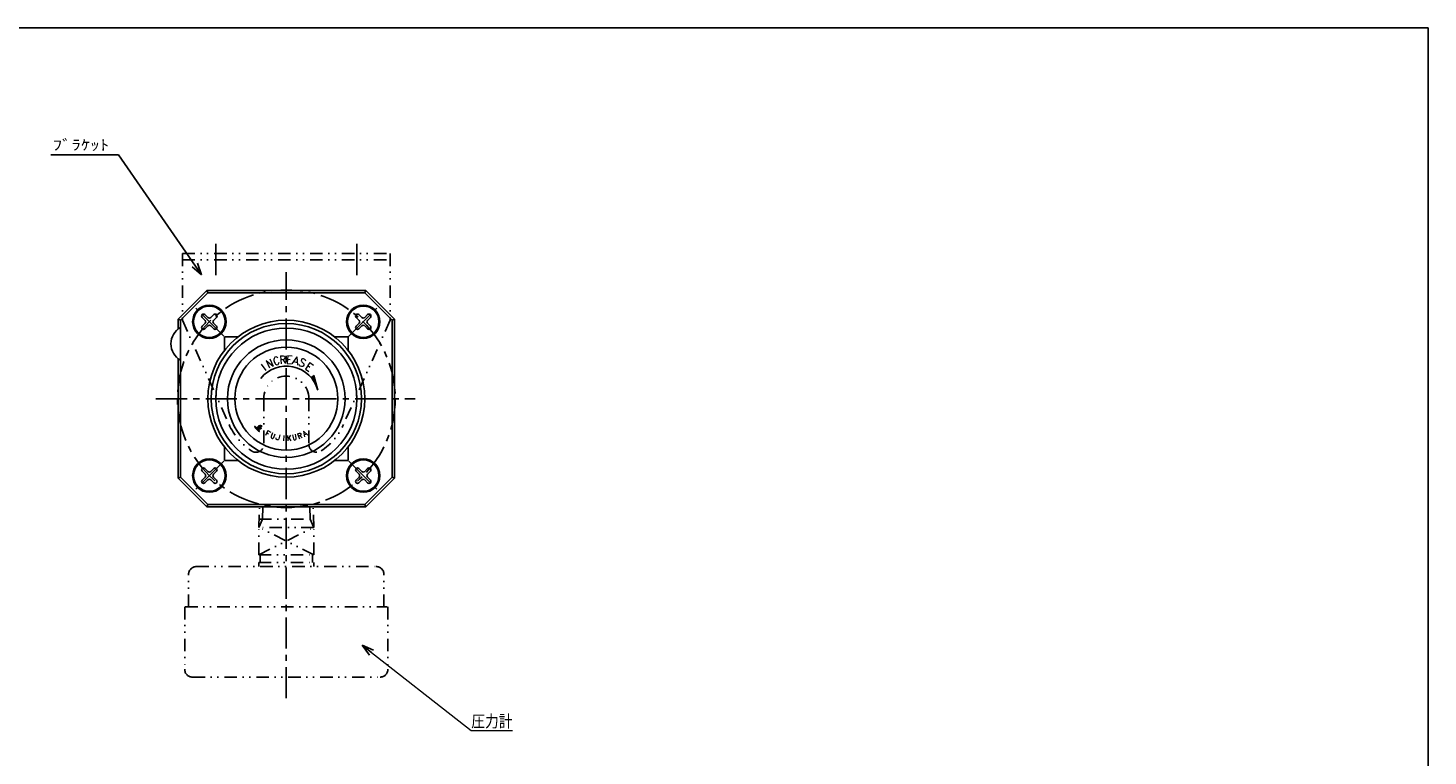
# Model space of a CAD drawing. Header units: millimetres. Extents: x -297 to 286, y -210 to 183.
# Tile 3 of 3: x -77 to 280, y -3 to 183. Entities that reach past the tile are written whole.
import ezdxf
from ezdxf.enums import TextEntityAlignment as Align

# ---------------------------------------------------------------- set-up
doc = ezdxf.new("R2010")
doc.units = ezdxf.units.MM
doc.header["$LTSCALE"] = 0.25
doc.linetypes.add('CENTER', pattern=[50.8, 31.75, -6.35, 6.35, -6.35])
doc.linetypes.add('DIVIDE', pattern=[31.75, 12.7, -6.35, 0, -6.35, 0, -6.35])
doc.layers.add('Layer0014', color=7, linetype='Continuous')
doc.layers.add('ZUWAKU', color=7, linetype='Continuous')
doc.styles.add('FdaStyle0', font='txt.shx', dxfattribs={"width": 0.8, "bigfont": 'bigfont'})

# ---------------------------------------------------------------- blocks, each defined once
blk = doc.blocks.new('_OPEN30')
at = {"color": 0, "linetype": 'ByBlock', "lineweight": -2}
for p, q in [((-1, 0.267949), (0, 0)), ((0, 0), (-1, -0.267949)), ((0, 0), (-1, 0))]:
    blk.add_line(p, q, dxfattribs=at)
blk = doc.blocks.new('DC_GROUP_RS-8-2_2')
at = {"color": 4, "linetype": 'Continuous', "lineweight": 25}
blk.add_line((-17.53, 81.1), (-17.57, 81.1), dxfattribs=at)
for centre, radius, start, end in [((-17.27, 80.28), 1.13, 163.1596, 165.5211), ((-16.11, 79.88), 2.35, 160.9983, 162.0993), ((-16.87, 80.19), 1.53, 160.7036, 162.3939), ((-17.69, 80.45), 0.677, 155.3137, 159.2603), ((-16.28, 79.84), 2.21, 154.7977, 156.2876), ((-18.09, 80.69), 0.214, 146.9478, 154.4483), ((-15.8, 79.35), 2.87, 148.6104, 149.4429), ((-17.88, 80.62), 0.432, 142.8815, 148.3431), ((-17.99, 80.71), 0.289, 135.6419, 142.6018), ((-22.04, 84.78), 5.46, 314.802, 315.198), ((-17.77, 80.57), 0.545, 132.5906, 137.4094), ((-17.9, 80.68), 0.373, 122.6113, 130.5603), ((-17.74, 80.46), 0.647, 118.8131, 123.4884), ((-17.75, 80.47), 0.631, 114.6944, 118.3068), ((-17.91, 80.82), 0.243, 110.7235, 115.5255), ((-17.71, 80.34), 0.768, 108.1241, 111.6775), ((-17.75, 80.42), 0.681, 102.8559, 107.561), ((-17.75, 80.43), 0.673, 99.2765, 103.1452), ((-17.72, 80.22), 0.876, 96.3084, 98.7512), ((-17.24, 76.31), 4.82, 96.3301, 96.8618), ((-17.71, 80.53), 0.578, 93.1175, 96.6106), ((-17.64, 78.79), 2.32, 91.4113, 92.3245), ((-17.58, 77.98), 3.13, 91.4618, 92.2741), ((-17.64, 80.38), 0.729, 87.7109, 91.0424), ((-17.74, 78.14), 2.97, 86.6612, 87.5158), ((-17.63, 79.02), 2.08, 85.5305, 87.1041), ((-17.77, 77.31), 3.8, 84.3044, 85.4448), ((-17.65, 78.57), 2.53, 83.0939, 84.2655)]:
    blk.add_arc(centre, radius, start, end, dxfattribs=at)
blk = doc.blocks.new('DC_GROUP_RS-8-2_3')
at = {"color": 4, "linetype": 'Continuous', "lineweight": 25}
blk.add_line((-18.38, 80.49), (-18.41, 80.39), dxfattribs=at)
for centre, radius, start, end in [((-15.51, 79.5), 3.04, 164.7385, 166.3306), ((-14.45, 79.17), 4.14, 162.8872, 164.2023), ((-7.2, 77.09), 11.69, 162.7299, 163.0739)]:
    blk.add_arc(centre, radius, start, end, dxfattribs=at)
blk = doc.blocks.new('DC_GROUP_RS-8-2_4')
at = {"color": 4, "linetype": 'Continuous', "lineweight": 25}
for centre, radius, start, end in [((-14.73, 78.96), 3.86, 159.2166, 160.9818), ((-17.09, 79.87), 1.33, 152.5786, 159.7996), ((-17.33, 79.97), 1.08, 143.1532, 151.386), ((-18, 80.48), 0.225, 124.6669, 145.3331), ((-17.76, 80.18), 0.613, 115.453, 127.6432), ((-17.84, 80.31), 0.467, 96.9667, 112.3335), ((-17.76, 79.92), 0.857, 91.9246, 99.3904), ((-17.73, 78.35), 2.43, 87.9614, 91.3102), ((-17.69, 79.04), 1.74, 85.1085, 88.5651), ((-17.94, 76.54), 4.26, 83.2397, 84.6821)]:
    blk.add_arc(centre, radius, start, end, dxfattribs=at)
blk = doc.blocks.new('DC_GROUP_RS-8-2_5')
at = {"color": 4, "linetype": 'Continuous', "lineweight": 25}
for centre, radius, start, end in [((-17.43, 80.79), 0.0265, 261.8981, 304.1278), ((-17.59, 80.96), 0.257, 312.2931, 317.7069), ((-17.41, 80.8), 0.0138, 294.4206, 10.2643), ((-33.6, 85.14), 16.78, 345.0229, 345.3317), ((-4.82, 77.48), 13.01, 164.4396, 164.8221), ((-13.19, 79.87), 4.3, 164.419, 165.1641), ((-17.36, 81.02), 0.0717, 61.5201, 75.2857), ((-17.33, 81.07), 0.0129, 341.3209, 58.311), ((-17.67, 81.14), 0.356, 341.7063, 348.2217)]:
    blk.add_arc(centre, radius, start, end, dxfattribs=at)
blk = doc.blocks.new('DC_GROUP_RS-8-2_6')
at = {"color": 4, "linetype": 'Continuous', "lineweight": 25}
for centre, radius, start, end in [((-17.85, 80.08), 0.529, 110.4115, 120.7469), ((-17.86, 79.97), 0.632, 97.7756, 106.5488), ((-17.79, 79.84), 0.774, 93.5826, 101.4321), ((-17.82, 79.51), 1.11, 84.5586, 90.7984), ((-18.55, 68.58), 12.05, 85.5307, 86.0586), ((-18.36, 71.84), 8.79, 84.2581, 85.0873)]:
    blk.add_arc(centre, radius, start, end, dxfattribs=at)
blk = doc.blocks.new('DC_GROUP_RS-8-2_7')
at = {"color": 4, "linetype": 'Continuous', "lineweight": 25}
for centre, radius, start, end in [((-15.74, 79.07), 2.87, 155.4952, 157.654), ((-17.56, 79.9), 0.865, 149.1478, 155.2166), ((-17.59, 79.91), 0.832, 142.9103, 149.1366), ((-17.81, 80.08), 0.554, 133.9045, 143.3384), ((-17.67, 79.91), 0.774, 125.7491, 132.3108)]:
    blk.add_arc(centre, radius, start, end, dxfattribs=at)
blk = doc.blocks.new('DC_GROUP_RS-8-2_8')
at = {"color": 4, "linetype": 'Continuous', "lineweight": 25}
for centre, radius, start, end in [((-17.95, 79.93), 0.441, 134.0997, 144.311), ((-18.06, 80.02), 0.305, 115.7194, 132.1077), ((-18, 79.9), 0.444, 104.0209, 115.77), ((-18.01, 79.94), 0.396, 92.4318, 103.9938), ((-17.99, 79.53), 0.808, 86.2777, 92.6899), ((-18.11, 77.94), 2.41, 83.4539, 85.9118), ((-18.24, 76.28), 4.07, 82.7332, 84.3101), ((-21.66, 53.61), 26.99, 81.4107, 81.6038), ((-17.47, 81.54), 1.25, 262.7235, 266.0779)]:
    blk.add_arc(centre, radius, start, end, dxfattribs=at)
blk = doc.blocks.new('DC_GROUP_RS-8-2_9')
at = {"color": 4, "linetype": 'Continuous', "lineweight": 25}
for centre, radius, start, end in [((-17.57, 80.33), 0.0365, 281.1073, 306.0668), ((-17.58, 80.34), 0.0546, 314.6302, 333.6945)]:
    blk.add_arc(centre, radius, start, end, dxfattribs=at)
blk = doc.blocks.new('DC_GROUP_RS-8-2_10')
at = {"color": 4, "linetype": 'Continuous', "lineweight": 25}
for centre, radius, start, end in [((-17.48, 80.57), 0.019, 47.3896, 83.0601), ((-17.49, 80.57), 0.024, 359.6874, 30.1754)]:
    blk.add_arc(centre, radius, start, end, dxfattribs=at)
blk = doc.blocks.new('DC_GROUP_RS-8-2_11')
at = {"color": 4, "linetype": 'Continuous', "lineweight": 25}
for centre, radius, start, end in [((-27.47, 71.32), 12.81, 42.693, 43.9555), ((-25.1, 73.61), 9.51, 40.6958, 42.2354)]:
    blk.add_arc(centre, radius, start, end, dxfattribs=at)
blk = doc.blocks.new('DC_GROUP_RS-8-2_12')
at = {"color": 4, "linetype": 'Continuous', "lineweight": 25}
for centre, radius, start, end in [((-25.65, 72.83), 10.41, 43.3135, 44.9326), ((-23.18, 75.26), 6.94, 40.5928, 42.7135)]:
    blk.add_arc(centre, radius, start, end, dxfattribs=at)
blk = doc.blocks.new('DC_GROUP_RS-8-2_13')
at = {"color": 4, "linetype": 'Continuous', "lineweight": 25}
for centre, radius, start, end in [((-17.92, 79.81), 0.0372, 300.388, 329.612), ((-17.92, 79.8), 0.028, 345.9074, 21.2453)]:
    blk.add_arc(centre, radius, start, end, dxfattribs=at)
blk = doc.blocks.new('DC_GROUP_RS-8-2_14')
at = {"color": 4, "linetype": 'Continuous', "lineweight": 25}
for centre, radius, start, end in [((-18.5, 80.71), 0.335, 201.2371, 209.6896), ((-18.14, 80.93), 0.759, 210.5019, 217.2552), ((-16.25, 82.36), 3.13, 217.0826, 219.419), ((-16.85, 81.84), 2.33, 219.0026, 222.4797), ((-11.18, 87.01), 10.01, 222.3592, 223.7519), ((-14.98, 83.35), 4.73, 223.6023, 225.9552), ((-13.24, 85.22), 7.28, 226.3477, 227.6891), ((-13.72, 84.58), 6.49, 227.0128, 228.9295), ((-17.31, 80.48), 1.04, 229.2779, 236.3133)]:
    blk.add_arc(centre, radius, start, end, dxfattribs=at)
blk = doc.blocks.new('DC_GROUP_RS-8-2_15')
at = {"color": 4, "linetype": 'Continuous', "lineweight": 25}
for centre, radius, start, end in [((-19.25, 79.73), 0.996, 55.4098, 62.1264), ((-19.57, 79.33), 1.5, 48.4447, 54.1725), ((-21.43, 77.22), 4.32, 46.5621, 48.5655)]:
    blk.add_arc(centre, radius, start, end, dxfattribs=at)
blk = doc.blocks.new('DC_GROUP_RS-8-2_16')
at = {"color": 4, "linetype": 'Continuous', "lineweight": 25}
for centre, radius, start, end in [((-18.79, 80.6), 0.0242, 146.1831, 199.911), ((-18.81, 80.57), 0.0436, 57.1818, 93.101)]:
    blk.add_arc(centre, radius, start, end, dxfattribs=at)
blk = doc.blocks.new('DC_GROUP_RS-8-2_17')
at = {"color": 4, "linetype": 'Continuous', "lineweight": 25}
for centre, radius, start, end in [((-18.47, 80.37), 0.0221, 292.2865, 331.9887), ((-18.56, 80.41), 0.118, 337.3091, 350.1705)]:
    blk.add_arc(centre, radius, start, end, dxfattribs=at)
blk = doc.blocks.new('DC_GROUP_RS-8-2_18')
at = {"color": 4, "linetype": 'Continuous', "lineweight": 25}
for centre, radius, start, end in [((-19.46, 80.13), 0.86, 56.4334, 63.4999), ((-20.29, 78.93), 2.32, 51.8097, 55.8039), ((-21.2, 77.77), 3.79, 49.4704, 51.783), ((-22.49, 76.16), 5.86, 48.1649, 50.0993), ((-22.24, 76.53), 5.42, 45.4519, 47.5629)]:
    blk.add_arc(centre, radius, start, end, dxfattribs=at)
blk = doc.blocks.new('DC_GROUP_RS-8-2_19')
at = {"color": 4, "linetype": 'Continuous', "lineweight": 25}
for centre, radius, start, end in [((-19.04, 80.86), 0.0637, 147.8509, 175.2792), ((-19.07, 80.86), 0.0418, 95.8462, 132.2548)]:
    blk.add_arc(centre, radius, start, end, dxfattribs=at)
blk = doc.blocks.new('DC_GROUP_RS-8-2_20')
at = {"color": 4, "linetype": 'Continuous', "lineweight": 25}
for centre, radius, start, end in [((-18.5, 81.11), 0.659, 202.3258, 210.5156), ((-18.07, 81.4), 1.17, 211.9342, 219.0439), ((-14.88, 83.93), 5.25, 218.6145, 220.8441), ((-13.12, 85.41), 7.55, 220.6163, 222.1514), ((-5.12, 92.72), 18.38, 222.2841, 222.9605)]:
    blk.add_arc(centre, radius, start, end, dxfattribs=at)
blk = doc.blocks.new('DC_GROUP_RS-8-2_21')
at = {"color": 4, "linetype": 'Continuous', "lineweight": 25}
for centre, radius, start, end in [((-1.54, 97.32), 24.16, 225.1662, 225.4812), ((-8.51, 90.25), 14.23, 225.5121, 226.1406), ((10.59, 110.21), 41.86, 226.2285, 226.4483), ((-15.27, 82.96), 4.29, 226.0043, 227.598), ((-15.47, 82.8), 4.03, 228.1584, 229.9647), ((-15.56, 82.64), 3.85, 229.5305, 231.5038), ((-16.97, 80.9), 1.61, 232.039, 235.3838)]:
    blk.add_arc(centre, radius, start, end, dxfattribs=at)
blk = doc.blocks.new('DC_GROUP_RS-8-2_1')
at = {"color": 4, "linetype": 'Continuous', "lineweight": 25}
for p, q in [((-19.1, 80.89), (-19.05, 80.89)), ((-19.1, 80.89), (-19.05, 80.89)), ((-19.1, 80.87), (-19.02, 80.87)), ((-19.1, 80.87), (-19.02, 80.87)), ((-19.1, 80.86), (-18.99, 80.86)), ((-19.1, 80.86), (-18.99, 80.86)), ((-19.09, 80.84), (-18.96, 80.84)), ((-19.09, 80.84), (-18.96, 80.84)), ((-19.09, 80.82), (-18.94, 80.82)), ((-19.09, 80.82), (-18.94, 80.82)), ((-19.08, 80.8), (-18.91, 80.8)), ((-19.08, 80.8), (-18.91, 80.8)), ((-19.07, 80.79), (-18.89, 80.79)), ((-19.07, 80.79), (-18.89, 80.79)), ((-19.06, 80.77), (-18.87, 80.77)), ((-19.06, 80.77), (-18.87, 80.77)), ((-19.04, 80.75), (-18.84, 80.75)), ((-19.04, 80.75), (-18.84, 80.75)), ((-19.03, 80.73), (-18.82, 80.73)), ((-19.03, 80.73), (-18.82, 80.73)), ((-19.02, 80.72), (-18.8, 80.72)), ((-19.02, 80.72), (-18.8, 80.72)), ((-19.01, 80.7), (-18.78, 80.7)), ((-19.01, 80.7), (-18.78, 80.7)), ((-18.99, 80.68), (-18.76, 80.68)), ((-18.99, 80.68), (-18.76, 80.68)), ((-18.98, 80.66), (-18.74, 80.66)), ((-18.98, 80.66), (-18.74, 80.66)), ((-18.97, 80.65), (-18.72, 80.65)), ((-18.97, 80.65), (-18.72, 80.65)), ((-18.95, 80.63), (-18.7, 80.63)), ((-18.95, 80.63), (-18.7, 80.63)), ((-18.94, 80.61), (-18.81, 80.61)), ((-18.94, 80.61), (-18.81, 80.61)), ((-18.92, 80.59), (-18.81, 80.59)), ((-18.92, 80.59), (-18.81, 80.59)), ((-18.91, 80.58), (-18.8, 80.58)), ((-18.91, 80.58), (-18.8, 80.58)), ((-18.89, 80.56), (-18.79, 80.56)), ((-18.89, 80.56), (-18.79, 80.56)), ((-18.88, 80.54), (-18.78, 80.54)), ((-18.88, 80.54), (-18.78, 80.54)), ((-18.86, 80.52), (-18.77, 80.52)), ((-18.86, 80.52), (-18.77, 80.52)), ((-18.85, 80.51), (-18.76, 80.51)), ((-18.85, 80.51), (-18.76, 80.51)), ((-18.83, 80.49), (-18.75, 80.49)), ((-18.83, 80.49), (-18.75, 80.49)), ((-18.82, 80.47), (-18.74, 80.47)), ((-18.82, 80.47), (-18.74, 80.47)), ((-18.8, 80.45), (-18.72, 80.45)), ((-18.8, 80.45), (-18.72, 80.45)), ((-18.79, 80.44), (-18.71, 80.44)), ((-18.79, 80.44), (-18.71, 80.44)), ((-18.78, 80.61), (-18.68, 80.61)), ((-18.78, 80.61), (-18.68, 80.61)), ((-18.77, 80.42), (-18.7, 80.42)), ((-18.77, 80.42), (-18.7, 80.42)), ((-18.76, 80.4), (-18.68, 80.4)), ((-18.76, 80.4), (-18.68, 80.4)), ((-18.75, 80.59), (-18.66, 80.59)), ((-18.75, 80.59), (-18.66, 80.59)), ((-18.74, 80.38), (-18.67, 80.38)), ((-18.74, 80.38), (-18.67, 80.38)), ((-18.73, 80.37), (-18.65, 80.37)), ((-18.73, 80.37), (-18.65, 80.37)), ((-18.72, 80.58), (-18.64, 80.58)), ((-18.72, 80.58), (-18.64, 80.58)), ((-18.71, 80.35), (-18.64, 80.35)), ((-18.71, 80.35), (-18.64, 80.35)), ((-18.7, 80.33), (-18.62, 80.33)), ((-18.7, 80.33), (-18.62, 80.33)), ((-18.69, 80.56), (-18.62, 80.56)), ((-18.69, 80.56), (-18.62, 80.56)), ((-18.68, 80.31), (-18.61, 80.31)), ((-18.68, 80.31), (-18.61, 80.31)), ((-18.67, 80.54), (-18.6, 80.54)), ((-18.67, 80.54), (-18.6, 80.54)), ((-18.66, 80.3), (-18.59, 80.3)), ((-18.66, 80.3), (-18.59, 80.3)), ((-18.65, 80.52), (-18.58, 80.52)), ((-18.65, 80.52), (-18.58, 80.52)), ((-18.65, 80.28), (-18.58, 80.28)), ((-18.65, 80.28), (-18.58, 80.28)), ((-18.63, 80.26), (-18.56, 80.26)), ((-18.63, 80.26), (-18.56, 80.26)), ((-18.62, 80.51), (-18.56, 80.51)), ((-18.62, 80.51), (-18.56, 80.51)), ((-18.61, 80.24), (-18.55, 80.24)), ((-18.61, 80.24), (-18.55, 80.24)), ((-18.6, 80.49), (-18.54, 80.49)), ((-18.6, 80.49), (-18.54, 80.49)), ((-18.6, 80.23), (-18.53, 80.23)), ((-18.6, 80.23), (-18.53, 80.23)), ((-18.58, 80.47), (-18.52, 80.47)), ((-18.58, 80.47), (-18.52, 80.47)), ((-18.58, 80.21), (-18.51, 80.21)), ((-18.58, 80.21), (-18.51, 80.21)), ((-18.57, 80.19), (-18.5, 80.19)), ((-18.57, 80.19), (-18.5, 80.19)), ((-18.56, 80.45), (-18.5, 80.45)), ((-18.56, 80.45), (-18.5, 80.45)), ((-18.55, 80.17), (-18.48, 80.17)), ((-18.55, 80.17), (-18.48, 80.17)), ((-18.54, 80.44), (-18.48, 80.44)), ((-18.54, 80.44), (-18.48, 80.44)), ((-18.53, 80.16), (-18.46, 80.16)), ((-18.53, 80.16), (-18.46, 80.16)), ((-18.52, 80.42), (-18.47, 80.42)), ((-18.52, 80.42), (-18.47, 80.42)), ((-18.51, 80.14), (-18.45, 80.14)), ((-18.51, 80.14), (-18.45, 80.14)), ((-18.5, 80.4), (-18.45, 80.4)), ((-18.5, 80.4), (-18.45, 80.4)), ((-18.5, 80.12), (-18.43, 80.12)), ((-18.5, 80.12), (-18.43, 80.12)), ((-18.49, 80.38), (-18.44, 80.38)), ((-18.49, 80.38), (-18.44, 80.38)), ((-18.48, 80.1), (-18.41, 80.1)), ((-18.48, 80.1), (-18.41, 80.1)), ((-18.47, 80.37), (-18.44, 80.37)), ((-18.47, 80.37), (-18.44, 80.37)), ((-18.46, 80.22), (-18.47, 80.2)), ((-18.47, 80.21), (-18.41, 80.16)), ((-18.46, 80.23), (-18.37, 80.23)), ((-18.46, 80.23), (-18.37, 80.23)), ((-18.46, 80.22), (-18.38, 80.22)), ((-18.46, 80.22), (-18.38, 80.22)), ((-18.46, 80.09), (-18.4, 80.09)), ((-18.46, 80.09), (-18.4, 80.09)), ((-18.45, 80.27), (-18.36, 80.27)), ((-18.45, 80.27), (-18.36, 80.27)), ((-18.45, 80.25), (-18.37, 80.25)), ((-18.45, 80.25), (-18.37, 80.25)), ((-18.45, 80.2), (-18.39, 80.2)), ((-18.45, 80.2), (-18.39, 80.2)), ((-18.44, 80.3), (-18.35, 80.3)), ((-18.44, 80.3), (-18.35, 80.3)), ((-18.44, 80.29), (-18.36, 80.29)), ((-18.44, 80.29), (-18.36, 80.29)), ((-18.44, 80.07), (-18.38, 80.07)), ((-18.44, 80.07), (-18.38, 80.07)), ((-18.43, 80.34), (-18.34, 80.34)), ((-18.43, 80.34), (-18.34, 80.34)), ((-18.43, 80.32), (-18.34, 80.32)), ((-18.43, 80.32), (-18.34, 80.32)), ((-18.43, 80.18), (-18.39, 80.18)), ((-18.43, 80.18), (-18.39, 80.18)), ((-18.42, 80.37), (-18.32, 80.37)), ((-18.42, 80.37), (-18.32, 80.37)), ((-18.42, 80.36), (-18.33, 80.36)), ((-18.42, 80.36), (-18.33, 80.36)), ((-18.42, 80.05), (-18.36, 80.05)), ((-18.42, 80.05), (-18.36, 80.05)), ((-18.41, 80.41), (-18.31, 80.41)), ((-18.41, 80.41), (-18.31, 80.41)), ((-18.41, 80.39), (-18.32, 80.39)), ((-18.41, 80.39), (-18.32, 80.39)), ((-18.41, 80.16), (-18.39, 80.17)), ((-18.41, 80.03), (-18.35, 80.03)), ((-18.41, 80.03), (-18.35, 80.03)), ((-18.4, 80.44), (-18.29, 80.44)), ((-18.4, 80.44), (-18.29, 80.44)), ((-18.4, 80.43), (-18.3, 80.43)), ((-18.4, 80.43), (-18.3, 80.43)), ((-18.39, 80.48), (-18.27, 80.48)), ((-18.39, 80.48), (-18.27, 80.48)), ((-18.39, 80.46), (-18.28, 80.46)), ((-18.39, 80.46), (-18.28, 80.46)), ((-18.38, 80.22), (-18.39, 80.17)), ((-18.39, 80.16), (-18.39, 80.14)), ((-18.39, 80.14), (-18.36, 80.11)), ((-18.39, 80.02), (-18.33, 80.02)), ((-18.39, 80.02), (-18.33, 80.02)), ((-18.38, 80.51), (-18.26, 80.51)), ((-18.38, 80.51), (-18.26, 80.51)), ((-18.38, 80.5), (-18.27, 80.5)), ((-18.38, 80.5), (-18.27, 80.5)), ((-18.37, 80.55), (-18.23, 80.55)), ((-18.37, 80.55), (-18.23, 80.55)), ((-18.37, 80.53), (-18.25, 80.53)), ((-18.37, 80.53), (-18.25, 80.53)), ((-18.37, 80), (-18.31, 80)), ((-18.37, 80), (-18.31, 80)), ((-18.36, 80.58), (-18.21, 80.58)), ((-18.36, 80.58), (-18.21, 80.58)), ((-18.36, 80.57), (-18.22, 80.57)), ((-18.36, 80.57), (-18.22, 80.57)), ((-18.36, 80.11), (-18.35, 80.12)), ((-18.35, 80.6), (-18.2, 80.6)), ((-18.35, 80.6), (-18.2, 80.6)), ((-18.31, 80.19), (-18.35, 80.12)), ((-18.35, 79.98), (-18.29, 79.98)), ((-18.35, 79.98), (-18.29, 79.98)), ((-18.34, 80.64), (-18.17, 80.64)), ((-18.34, 80.64), (-18.17, 80.64)), ((-18.34, 80.62), (-18.19, 80.62)), ((-18.34, 80.62), (-18.19, 80.62)), ((-18.33, 80.67), (-18.13, 80.67)), ((-18.33, 80.67), (-18.13, 80.67)), ((-18.33, 80.65), (-18.16, 80.65)), ((-18.33, 80.65), (-18.16, 80.65)), ((-18.33, 79.96), (-18.28, 79.96)), ((-18.33, 79.96), (-18.28, 79.96)), ((-18.32, 80.69), (-18.11, 80.69)), ((-18.32, 80.69), (-18.11, 80.69)), ((-18.31, 80.72), (-18.06, 80.72)), ((-18.31, 80.72), (-18.06, 80.72)), ((-18.31, 80.71), (-18.08, 80.71)), ((-18.31, 80.71), (-18.08, 80.71)), ((-18.31, 79.95), (-18.26, 79.95)), ((-18.31, 79.95), (-18.26, 79.95)), ((-18.3, 80.74), (-18.02, 80.74)), ((-18.3, 80.74), (-18.02, 80.74)), ((-18.3, 79.93), (-18.24, 79.93)), ((-18.3, 79.93), (-18.24, 79.93)), ((-18.29, 80.76), (-17.97, 80.76)), ((-18.29, 80.76), (-17.97, 80.76)), ((-18.28, 80.79), (-17.39, 80.79)), ((-18.28, 80.79), (-17.39, 80.79)), ((-18.28, 80.78), (-17.88, 80.78)), ((-18.28, 80.78), (-17.88, 80.78)), ((-18.25, 80.21), (-18.28, 80.18)), ((-18.28, 79.91), (-18.22, 79.91)), ((-18.28, 79.91), (-18.22, 79.91)), ((-18.27, 80.81), (-17.39, 80.81)), ((-18.27, 80.81), (-17.39, 80.81)), ((-18.27, 80.2), (-18.24, 80.2)), ((-18.27, 80.2), (-18.24, 80.2)), ((-18.27, 80.18), (-18.22, 80.18)), ((-18.27, 80.18), (-18.22, 80.18)), ((-18.26, 80.83), (-17.38, 80.83)), ((-18.26, 80.83), (-17.38, 80.83)), ((-18.26, 79.89), (-18.2, 79.89)), ((-18.26, 79.89), (-18.2, 79.89)), ((-18.25, 80.85), (-17.38, 80.85)), ((-18.25, 80.85), (-17.38, 80.85)), ((-18.25, 80.16), (-18.2, 80.16)), ((-18.25, 80.16), (-18.2, 80.16)), ((-18.24, 79.88), (-18.18, 79.88)), ((-18.24, 79.88), (-18.18, 79.88)), ((-18.23, 80.86), (-17.37, 80.86)), ((-18.23, 80.86), (-17.37, 80.86)), ((-18.23, 80.14), (-18.19, 80.14)), ((-18.23, 80.14), (-18.19, 80.14)), ((-18.22, 80.88), (-17.37, 80.88)), ((-18.22, 80.88), (-17.37, 80.88)), ((-18.22, 80.13), (-18.17, 80.13)), ((-18.22, 80.13), (-18.17, 80.13)), ((-18.22, 79.86), (-18.16, 79.86)), ((-18.22, 79.86), (-18.16, 79.86)), ((-18.21, 80.9), (-17.36, 80.9)), ((-18.21, 80.9), (-17.36, 80.9)), ((-18.2, 80.11), (-18.15, 80.11)), ((-18.2, 80.11), (-18.15, 80.11)), ((-18.2, 79.84), (-18.14, 79.84)), ((-18.2, 79.84), (-18.14, 79.84)), ((-18.19, 80.92), (-17.36, 80.92)), ((-18.19, 80.92), (-17.36, 80.92)), ((-18.19, 79.82), (-18.13, 79.82)), ((-18.19, 79.82), (-18.13, 79.82)), ((-18.18, 80.09), (-18.14, 80.09)), ((-18.18, 80.09), (-18.14, 80.09)), ((-18.17, 80.93), (-17.35, 80.93)), ((-18.17, 80.93), (-17.35, 80.93)), ((-18.17, 79.81), (-18.11, 79.81)), ((-18.17, 79.81), (-18.11, 79.81)), ((-18.16, 80.95), (-17.35, 80.95)), ((-18.16, 80.95), (-17.35, 80.95)), ((-18.16, 80.07), (-18.12, 80.07)), ((-18.16, 80.07), (-18.12, 80.07)), ((-18.15, 80.06), (-18.1, 80.06)), ((-18.15, 80.06), (-18.1, 80.06)), ((-18.15, 79.79), (-18.09, 79.79)), ((-18.15, 79.79), (-18.09, 79.79)), ((-18.14, 80.97), (-17.35, 80.97)), ((-18.14, 80.97), (-17.35, 80.97)), ((-18.13, 80.04), (-18.09, 80.04)), ((-18.13, 80.04), (-18.09, 80.04)), ((-18.13, 79.77), (-18.07, 79.77)), ((-18.13, 79.77), (-18.07, 79.77)), ((-18.12, 80.99), (-17.34, 80.99)), ((-18.12, 80.99), (-17.34, 80.99)), ((-18.11, 80.02), (-18.07, 80.02)), ((-18.11, 80.02), (-18.07, 80.02)), ((-18.11, 79.75), (-18.05, 79.75)), ((-18.11, 79.75), (-18.05, 79.75)), ((-18.1, 80), (-18.06, 80)), ((-18.1, 80), (-18.06, 80)), ((-18.09, 81), (-17.34, 81)), ((-18.09, 81), (-17.34, 81)), ((-18.09, 79.74), (-18.03, 79.74)), ((-18.09, 79.74), (-18.03, 79.74)), ((-18.08, 79.99), (-18.04, 79.99)), ((-18.08, 79.99), (-18.04, 79.99)), ((-18.07, 79.72), (-18.01, 79.72)), ((-18.07, 79.72), (-18.01, 79.72)), ((-18.06, 81.02), (-17.33, 81.02)), ((-18.06, 81.02), (-17.33, 81.02)), ((-18.06, 79.97), (-18.02, 79.97)), ((-18.06, 79.97), (-18.02, 79.97)), ((-18.05, 79.95), (-18.01, 79.95)), ((-18.05, 79.95), (-18.01, 79.95)), ((-18.05, 79.7), (-17.99, 79.7)), ((-18.05, 79.7), (-17.99, 79.7)), ((-18.03, 81.04), (-17.33, 81.04)), ((-18.03, 81.04), (-17.33, 81.04)), ((-18.03, 79.93), (-17.99, 79.93)), ((-18.03, 79.93), (-17.99, 79.93)), ((-18.02, 79.92), (-17.98, 79.92)), ((-18.02, 79.92), (-17.98, 79.92)), ((-18.02, 79.68), (-17.97, 79.68)), ((-18.02, 79.68), (-17.97, 79.68)), ((-18, 79.9), (-17.96, 79.9)), ((-18, 79.9), (-17.96, 79.9)), ((-18, 79.67), (-17.95, 79.67)), ((-18, 79.67), (-17.95, 79.67)), ((-17.99, 81.06), (-17.32, 81.06)), ((-17.99, 81.06), (-17.32, 81.06)), ((-17.99, 79.88), (-17.95, 79.88)), ((-17.99, 79.88), (-17.95, 79.88)), ((-17.98, 79.65), (-17.93, 79.65)), ((-17.98, 79.65), (-17.93, 79.65)), ((-17.97, 79.86), (-17.93, 79.86)), ((-17.97, 79.86), (-17.93, 79.86)), ((-17.96, 79.63), (-17.9, 79.63)), ((-17.96, 79.63), (-17.9, 79.63)), ((-17.95, 79.85), (-17.92, 79.85)), ((-17.95, 79.85), (-17.92, 79.85)), ((-17.94, 81.07), (-17.32, 81.07)), ((-17.94, 81.07), (-17.32, 81.07)), ((-17.94, 79.83), (-17.9, 79.83)), ((-17.94, 79.83), (-17.9, 79.83)), ((-17.94, 79.61), (-17.88, 79.61)), ((-17.94, 79.61), (-17.88, 79.61)), ((-17.92, 79.81), (-17.89, 79.81)), ((-17.92, 79.81), (-17.89, 79.81)), ((-17.91, 79.79), (-17.89, 79.79)), ((-17.91, 79.79), (-17.89, 79.79)), ((-17.91, 79.6), (-17.88, 79.6)), ((-17.91, 79.6), (-17.88, 79.6)), ((-17.89, 79.58), (-17.88, 79.58)), ((-17.89, 79.58), (-17.88, 79.58)), ((-17.87, 81.09), (-17.36, 81.09)), ((-17.87, 81.09), (-17.36, 81.09)), ((-17.7, 81.11), (-17.59, 81.11)), ((-17.7, 81.11), (-17.59, 81.11)), ((-17.53, 80.32), (-17.47, 80.57)), ((-17.52, 80.78), (-17.41, 80.78)), ((-17.52, 80.78), (-17.41, 80.78))]:
    blk.add_line(p, q, dxfattribs=at)
blk.add_arc((-18.03, 79.58), 0.151, 1.0672, 13.6376, dxfattribs=at)
at = {"linetype": 'Continuous'}
for name in ['DC_GROUP_RS-8-2_19', 'DC_GROUP_RS-8-2_20', 'DC_GROUP_RS-8-2_18', 'DC_GROUP_RS-8-2_16', 'DC_GROUP_RS-8-2_14', 'DC_GROUP_RS-8-2_15', 'DC_GROUP_RS-8-2_21', 'DC_GROUP_RS-8-2_3', 'DC_GROUP_RS-8-2_17', 'DC_GROUP_RS-8-2_7', 'DC_GROUP_RS-8-2_4', 'DC_GROUP_RS-8-2_2', 'DC_GROUP_RS-8-2_8', 'DC_GROUP_RS-8-2_12', 'DC_GROUP_RS-8-2_11', 'DC_GROUP_RS-8-2_6', 'DC_GROUP_RS-8-2_13', 'DC_GROUP_RS-8-2_9', 'DC_GROUP_RS-8-2_10', 'DC_GROUP_RS-8-2_5']:
    blk.add_blockref(name, (0, 0), dxfattribs=at)

msp = doc.modelspace()

# ---------------------------------------------------------------- linework, layer by layer
at = {"color": 4, "linetype": 'Continuous', "lineweight": 25}
for p, q in [((-53.8, 150.18), (-71.06, 150.18)), ((-32.64, 119.58), (-53.8, 150.18)), ((-31.31, 115.53), (-38.59, 108.25)), ((-31.04, 114.98), (-38.04, 107.98)), ((-31.31, 115.53), (9.24, 115.53)), ((-31.04, 114.98), (-31.31, 115.53)), ((8.96, 114.98), (-31.04, 114.98)), ((8.96, 114.98), (9.24, 115.53)), ((15.96, 107.98), (8.96, 114.98)), ((9.24, 115.53), (16.51, 108.25)), ((-38.59, 105.77), (-38.59, 108.25)), ((-38.04, 107.98), (-38.59, 108.25)), ((-38.04, 107.98), (-38.04, 67.98)), ((-31.72, 107.96), (-32.48, 108.72)), ((-32.48, 106.49), (-31.72, 107.25)), ((-31.01, 108.66), (-31.77, 109.42)), ((-30.31, 108.66), (-29.55, 109.42)), ((-28.84, 108.72), (-29.6, 107.96)), ((-28.84, 106.49), (-29.6, 107.25)), ((7.52, 107.96), (6.76, 108.72)), ((6.76, 106.49), (7.52, 107.25)), ((7.47, 109.42), (8.23, 108.66)), ((8.94, 108.66), (9.7, 109.42)), ((9.64, 107.96), (10.4, 108.72)), ((9.64, 107.25), (10.4, 106.49)), ((15.96, 107.98), (16.51, 108.25)), ((15.96, 67.98), (15.96, 107.98)), ((16.51, 108.25), (16.51, 67.71)), ((-31.01, 106.54), (-31.77, 105.78)), ((-29.55, 105.78), (-30.31, 106.54)), ((-26.79, 103.73), (-23.37, 103.73)), ((-26.79, 100.31), (-26.79, 103.73)), ((1.29, 103.73), (4.71, 103.73)), ((4.71, 103.73), (4.71, 100.31)), ((7.47, 105.78), (8.23, 106.54)), ((9.7, 105.78), (8.94, 106.54)), ((-38.59, 67.71), (-38.59, 98.19)), ((-4.01, 93.88), (-4.67, 93.32)), ((-4.01, 93.88), (-4.62, 93.27)), ((-3.96, 93.68), (-4.51, 93.13)), ((-3.91, 93.48), (-4.4, 92.99)), ((-3.86, 93.29), (-4.3, 92.85)), ((-3.8, 93.09), (-4.2, 92.7)), ((-3.75, 92.9), (-4.1, 92.55)), ((-3.01, 90.13), (-4.01, 93.88)), ((-3.7, 92.7), (-4, 92.4)), ((-3.65, 92.51), (-3.91, 92.25)), ((-3.59, 92.31), (-3.82, 92.09)), ((-3.54, 92.12), (-3.73, 91.93)), ((-3.49, 91.92), (-3.64, 91.77)), ((-3.44, 91.73), (-3.56, 91.61)), ((-3.39, 91.53), (-3.48, 91.44)), ((-3.33, 91.34), (-3.4, 91.27)), ((-3.28, 91.14), (-3.33, 91.09)), ((-3.23, 90.95), (-3.26, 90.91)), ((-3.18, 90.75), (-3.2, 90.73)), ((-3.12, 90.56), (-3.13, 90.55)), ((-3.07, 90.36), (-3.09, 90.35)), ((-26.79, 72.23), (-26.79, 75.65)), ((4.71, 75.65), (4.71, 72.23)), ((-23.37, 72.23), (-26.79, 72.23)), ((4.71, 72.23), (1.29, 72.23)), ((-38.59, 67.71), (-38.04, 67.98)), ((-38.04, 67.98), (-31.04, 60.98)), ((-31.72, 68.71), (-32.48, 69.47)), ((-31.72, 68), (-32.48, 67.24)), ((-31.77, 70.18), (-31.01, 69.42)), ((-29.55, 70.18), (-30.31, 69.42)), ((-28.84, 69.47), (-29.6, 68.71)), ((-29.6, 68), (-28.84, 67.24)), ((6.76, 69.47), (7.52, 68.71)), ((6.76, 67.24), (7.52, 68)), ((7.47, 70.18), (8.23, 69.42)), ((8.94, 69.42), (9.7, 70.18)), ((8.96, 60.98), (15.96, 67.98)), ((10.4, 69.47), (9.64, 68.71)), ((9.64, 68), (10.4, 67.24)), ((16.51, 67.71), (15.96, 67.98)), ((-31.31, 60.43), (-38.59, 67.71)), ((-31.01, 67.3), (-31.77, 66.54)), ((-29.55, 66.54), (-30.31, 67.3)), ((8.23, 67.3), (7.47, 66.54)), ((8.94, 67.3), (9.7, 66.54)), ((9.24, 60.43), (16.51, 67.71)), ((-31.31, 60.43), (-31.04, 60.98)), ((-31.04, 60.98), (8.96, 60.98)), ((9.24, 60.43), (8.96, 60.98)), ((9.24, 60.43), (-31.31, 60.43))]:
    msp.add_line(p, q, dxfattribs=at)
at = {"color": 4, "linetype": 'CENTER', "lineweight": 25}
for p, q in [((-29.04, 119.49), (-29.04, 129.01)), ((6.96, 119.49), (6.96, 129.01)), ((-11.04, 11.59), (-11.04, 120.21)), ((-44.29, 87.98), (21.84, 87.98))]:
    msp.add_line(p, q, dxfattribs=at)
at = {"color": 4, "linetype": 'DIVIDE', "lineweight": 25}
for p, q in [((-37.54, 124.98), (15.46, 124.98)), ((-37.54, 124.98), (-37.54, 107.98)), ((15.46, 124.98), (15.46, 107.98)), ((-37.54, 123.38), (15.46, 123.38)), ((-37.54, 107.98), (-25.64, 81.43)), ((15.46, 107.98), (3.56, 81.43)), ((-16.79, 87.98), (-16.79, 76.32)), ((-5.29, 87.98), (-5.29, 76.32)), ((-18.04, 55.18), (-17.88, 60.43)), ((-17.12, 57.24), (-18.04, 55.18)), ((-17.98, 57.24), (-4.1, 57.24)), ((-17.12, 57.24), (-17.02, 60.43)), ((-4.96, 57.24), (-5.05, 60.4)), ((-4.96, 57.24), (-4.04, 55.18)), ((-4.04, 55.18), (-4.2, 60.43)), ((-4.04, 55.18), (-18.04, 55.18)), ((-18.04, 48.18), (-18.04, 55.18)), ((-18.04, 48.18), (-4.04, 55.18)), ((-4.04, 48.18), (-18.04, 55.18)), ((-4.04, 48.18), (-4.04, 55.18)), ((-18.04, 48.18), (-4.04, 48.18)), ((-17.74, 46.18), (-17.74, 48.33)), ((-4.34, 46.18), (-4.34, 48.33)), ((-35.94, 34.88), (-35.94, 43.18)), ((-33.94, 45.18), (11.86, 45.18)), ((-18.04, 46.18), (-4.04, 46.18)), ((-18.04, 46.18), (-18.04, 45.18)), ((-4.04, 46.18), (-4.04, 45.18)), ((13.86, 34.88), (13.86, 43.18)), ((-36.94, 34.88), (-36.94, 19.08)), ((-36.79, 34.88), (14.71, 34.88)), ((14.86, 34.88), (14.86, 19.08)), ((-34.94, 16.98), (12.86, 16.98))]:
    msp.add_line(p, q, dxfattribs=at)
at = {"color": 4, "linetype": 'Continuous', "lineweight": 13}
for p, q in [((8.31, 25.1), (36.12, 3.37)), ((36.12, 3.37), (46.62, 3.37))]:
    msp.add_line(p, q, dxfattribs=at)
at = {"color": 4, "linetype": 'Continuous', "lineweight": 25}
for centre, radius in [((-30.66, 107.6), 4.25), ((-30.66, 107.6), 4), ((8.58, 107.6), 4.25), ((8.58, 107.6), 4), ((-11.04, 87.98), 20), ((-11.04, 87.98), 19.15), ((-11.04, 87.98), 18), ((-11.04, 87.98), 15), ((-11.04, 87.98), 13.13), ((-30.66, 68.36), 4.25), ((-30.66, 68.36), 4), ((8.58, 68.36), 4.25), ((8.58, 68.36), 4)]:
    msp.add_circle(centre, radius, dxfattribs=at)
for centre, radius, start, end in [((-32.13, 109.07), 0.5, 45, 225), ((-32.08, 107.6), 0.5, 315, 45), ((-30.66, 109.02), 0.5, 225, 315), ((-29.25, 107.6), 0.5, 135, 225), ((-29.19, 109.07), 0.5, 315, 135), ((7.12, 109.07), 0.5, 45, 225), ((7.17, 107.6), 0.5, 315, 45), ((8.58, 109.02), 0.5, 225, 315), ((10, 107.6), 0.5, 135, 225), ((10.05, 109.07), 0.5, 315, 135), ((-35.64, 101.98), 4.8, 120, 240), ((-32.13, 106.13), 0.5, 135, 315), ((-30.66, 106.19), 0.5, 45, 135), ((-29.19, 106.13), 0.5, 225, 45), ((7.12, 106.13), 0.5, 135, 315), ((8.58, 106.19), 0.5, 45, 135), ((10.05, 106.13), 0.5, 225, 45), ((-11.04, 87.98), 8.31, 15, 141.3427), ((-32.13, 69.82), 0.5, 45, 225), ((-32.08, 68.36), 0.5, 315, 45), ((-30.66, 69.77), 0.5, 225, 315), ((-29.25, 68.36), 0.5, 135, 225), ((-29.19, 69.82), 0.5, 315, 135), ((7.12, 69.82), 0.5, 45, 225), ((7.17, 68.36), 0.5, 315, 45), ((8.58, 69.77), 0.5, 225, 315), ((10, 68.36), 0.5, 135, 225), ((10.05, 69.82), 0.5, 315, 135), ((-32.13, 66.89), 0.5, 135, 315), ((-30.66, 66.94), 0.5, 45, 135), ((-29.19, 66.89), 0.5, 225, 45), ((7.12, 66.89), 0.5, 135, 315), ((8.58, 66.94), 0.5, 45, 135), ((10.05, 66.89), 0.5, 225, 45)]:
    msp.add_arc(centre, radius, start, end, dxfattribs=at)
at = {"color": 4, "linetype": 'DIVIDE', "lineweight": 25}
for centre, radius, start, end in [((-11.04, 87.98), 5.75, 360, 180), ((-11.04, 87.98), 16, 204.1463, 236.3876), ((-11.04, 87.98), 16, 303.6124, 335.8537), ((-18.79, 76.32), 2, 236.3876, 360), ((-3.29, 76.32), 2, 180, 303.6124), ((-33.94, 43.18), 2, 90, 180), ((11.86, 43.18), 2, 0, 90), ((-34.94, 18.98), 2, 180, 270), ((12.86, 18.98), 2, 270, 0)]:
    msp.add_arc(centre, radius, start, end, dxfattribs=at)
at = {"layer": 'Layer0014', "color": 4, "linetype": 'CENTER', "lineweight": 25}
for p, q in [((-26.98, 103.92), (-34.12, 111.06)), ((4.71, 103.73), (12.04, 111.06)), ((-26.98, 72.04), (-34.12, 64.9)), ((4.9, 72.04), (12.04, 64.9))]:
    msp.add_line(p, q, dxfattribs=at)
msp.add_circle((-11.04, 87.98), 27.75, dxfattribs=at)
at = {"layer": 'ZUWAKU', "color": 5, "linetype": 'Continuous', "lineweight": 25}
for p, q in [((280, 182.5), (-286, 182.5)), ((280, -188.75), (280, 182.5))]:
    msp.add_line(p, q, dxfattribs=at)

# ---------------------------------------------------------------- block references
at = {"color": 4, "xscale": 3.000002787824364, "yscale": 2.999989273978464}
for p, rotation in [((-32.64, 119.58), 304.6676042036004), ((8.31, 25.1), 142.0012675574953)]:
    msp.add_blockref('_OPEN30', p, dxfattribs=dict(at, rotation=rotation))
at = {"linetype": 'Continuous'}
msp.add_blockref('DC_GROUP_RS-8-2_1', (0, 0), dxfattribs=at)

# ---------------------------------------------------------------- texts
at = {"color": 4, "style": 'FdaStyle0'}
for s, height, width, p, p2 in [('ﾌﾞﾗｹｯﾄ', 3, 0.8, (-70.6, 151.08), (-56.2, 151.08)), ('圧力計', 3.5, 0.833333, (36.12, 3.87), (46.62, 3.87))]:
    msp.add_text(s, height=height, dxfattribs=dict(at, width=width)).set_placement(p, p2, align=Align.FIT)
at = {"color": 4, "style": 'FdaStyle0', "width": 0.8}
for s, height, rotation, p, p2 in [('I', 2.01, 35, (-16.94, 94.71), (-15.62, 95.63)), ('N', 2.01, 25, (-15.56, 95.74), (-14.1, 96.42)), ('C', 2.01, 15, (-14.09, 96.44), (-12.54, 96.86)), ('R', 2.01, 5, (-12.65, 96.85), (-11.05, 96.99)), ('E', 2.01, -5, (-11.17, 97), (-9.56, 96.86)), ('A', 2.01, -15, (-9.68, 96.9), (-8.12, 96.48)), ('S', 2.01, -25, (-8.07, 96.58), (-6.61, 95.9)), ('E', 2.01, -35, (-6.44, 95.74), (-5.12, 94.82)), ('F', 1.4, -28, (-16.59, 78.74), (-15.6, 78.21)), ('U', 1.4, -20, (-15.25, 78.06), (-14.19, 77.67)), ('J', 1.4, -12, (-13.82, 77.57), (-12.73, 77.34)), ('I', 1.4, -4, (-12.35, 77.28), (-11.23, 77.2)), ('K', 1.4, 4, (-10.85, 77.2), (-9.73, 77.28)), ('U', 1.4, 12, (-9.35, 77.34), (-8.25, 77.57)), ('R', 1.4, 20, (-7.88, 77.67), (-6.83, 78.06)), ('A', 1.4, 28, (-6.48, 78.21), (-5.49, 78.74))]:
    msp.add_text(s, height=height, rotation=rotation, dxfattribs=at).set_placement(p, p2, align=Align.FIT)

doc.saveas('drawing.dxf')
